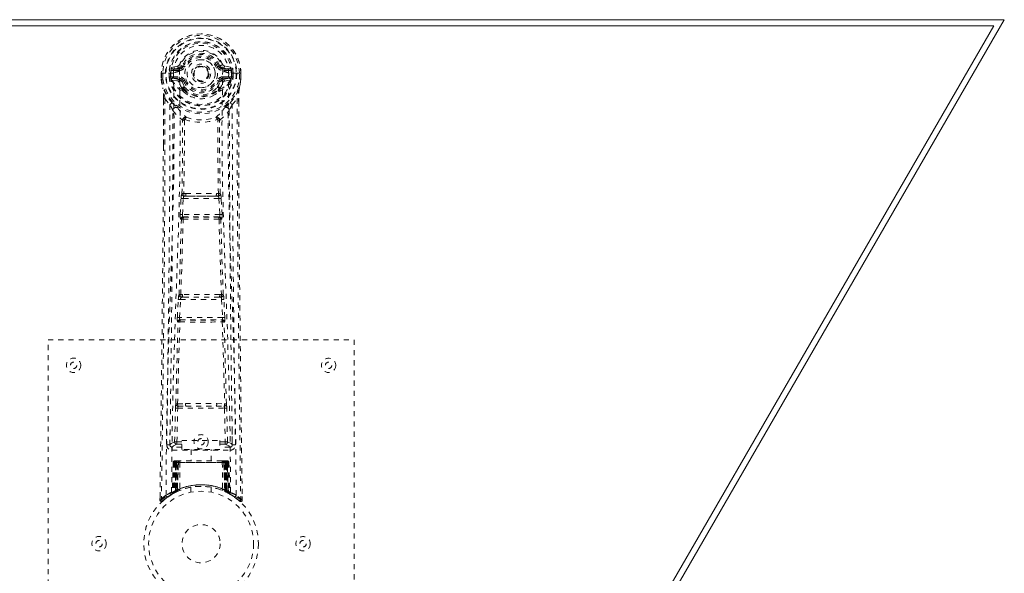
# Model space of a CAD drawing. Header units: inches. Extents: x 5.1 to 76.6, y 25.2 to 45.8.
# Tile 4 of 4: x 57.3 to 76.6, y 34.9 to 45.8. Entities that reach past the tile are written whole.
import ezdxf

# ---------------------------------------------------------------- set-up
doc = ezdxf.new("R2010")
doc.units = ezdxf.units.IN
doc.header["$MEASUREMENT"] = 0
doc.linetypes.add('SLD-Dashed', pattern=[0.075, 0.05, -0.025])
doc.linetypes.add('SLD-Solid', pattern=[0])

msp = doc.modelspace()

# ---------------------------------------------------------------- linework, layer by layer
at = {"color": 7, "linetype": 'SLD-Solid', "lineweight": 15}
for p, q in [((5.133, 45.799), (76.633, 45.799)), ((76.633, 45.799), (64.758, 25.231)), ((5.338, 45.681), (76.428, 45.681)), ((76.428, 45.681), (5.338, 45.681)), ((76.428, 45.681), (64.69, 25.349)), ((64.69, 25.349), (76.428, 45.681))]:
    msp.add_line(p, q, dxfattribs=at)
at = {"color": 7, "linetype": 'SLD-Dashed', "lineweight": 0}
for p, q in [((60.426, 44.889), (60.307, 44.866)), ((60.338, 44.83), (60.454, 44.85)), ((60.338, 44.83), (60.338, 44.8)), ((60.454, 44.83), (60.338, 44.83)), ((60.454, 44.8), (60.338, 44.8)), ((60.454, 44.85), (60.454, 44.83)), ((60.454, 44.8), (60.454, 44.83)), ((60.514, 44.894), (60.459, 44.917)), ((60.514, 44.894), (60.536, 44.884)), ((61.23, 44.884), (61.252, 44.894)), ((61.252, 44.894), (61.255, 44.886)), ((61.312, 44.85), (61.428, 44.83)), ((61.312, 44.85), (61.312, 44.83)), ((61.428, 44.83), (61.312, 44.83)), ((61.312, 44.8), (61.312, 44.83)), ((61.428, 44.8), (61.312, 44.8)), ((61.458, 44.866), (61.34, 44.889)), ((61.428, 44.8), (61.428, 44.83)), ((60.103, 44.749), (60.103, 44.632)), ((60.107, 44.749), (60.103, 44.749)), ((60.103, 44.632), (60.103, 44.628)), ((60.105, 44.749), (60.105, 44.632)), ((60.16, 44.748), (60.107, 44.749)), ((60.133, 44.746), (60.133, 44.632)), ((60.184, 44.748), (60.16, 44.748)), ((60.342, 44.748), (60.184, 44.748)), ((60.254, 44.675), (60.254, 44.746)), ((60.254, 44.675), (60.284, 44.676)), ((60.254, 44.675), (60.254, 44.675)), ((60.29, 44.746), (60.284, 44.746)), ((60.284, 44.746), (60.284, 44.676)), ((60.284, 44.676), (60.29, 44.657)), ((60.289, 44.667), (60.29, 44.746)), ((60.29, 44.657), (60.289, 44.667)), ((60.296, 44.63), (60.3, 44.626)), ((60.3, 44.626), (60.3, 44.625)), ((60.3, 44.626), (60.3, 44.625)), ((60.31, 44.615), (60.3, 44.625)), ((60.31, 44.615), (60.425, 44.594)), ((60.324, 44.678), (60.324, 44.648)), ((60.324, 44.678), (60.454, 44.678)), ((60.454, 44.623), (60.324, 44.648)), ((60.324, 44.648), (60.454, 44.648)), ((60.454, 44.678), (60.454, 44.648)), ((60.454, 44.623), (60.454, 44.648)), ((60.46, 44.783), (60.459, 44.785)), ((61.306, 44.785), (61.306, 44.783)), ((61.312, 44.678), (61.312, 44.648)), ((61.312, 44.678), (61.442, 44.678)), ((61.442, 44.648), (61.312, 44.623)), ((61.312, 44.623), (61.312, 44.648)), ((61.312, 44.648), (61.442, 44.648)), ((61.341, 44.594), (61.456, 44.615)), ((61.582, 44.748), (61.424, 44.748)), ((61.442, 44.648), (61.442, 44.678)), ((61.456, 44.615), (61.455, 44.614)), ((61.466, 44.626), (61.456, 44.615)), ((61.456, 44.614), (61.456, 44.615)), ((61.466, 44.626), (61.47, 44.63)), ((61.476, 44.746), (61.482, 44.746)), ((61.476, 44.667), (61.476, 44.746)), ((61.482, 44.676), (61.476, 44.657)), ((61.476, 44.657), (61.476, 44.667)), ((61.482, 44.676), (61.482, 44.746)), ((61.482, 44.676), (61.511, 44.675)), ((61.511, 44.746), (61.511, 44.675)), ((61.511, 44.746), (61.511, 44.746)), ((61.511, 44.675), (61.511, 44.675)), ((61.605, 44.748), (61.582, 44.748)), ((61.659, 44.749), (61.605, 44.748)), ((61.633, 44.632), (61.633, 44.746)), ((61.663, 44.749), (61.659, 44.749)), ((61.661, 44.632), (61.661, 44.749)), ((61.662, 44.628), (61.663, 44.632)), ((61.663, 44.749), (61.663, 44.632)), ((60.536, 44.593), (60.509, 44.582)), ((60.515, 44.433), (60.514, 44.451)), ((60.538, 44.457), (60.538, 44.438)), ((61.228, 44.438), (61.228, 44.457)), ((61.257, 44.582), (61.23, 44.593)), ((61.251, 44.433), (61.251, 44.451)), ((60.146, 44.248), (60.143, 43.323)), ((60.147, 43.323), (60.147, 44.247)), ((60.175, 44.246), (60.271, 44.13)), ((60.534, 44.387), (60.522, 44.404)), ((61.494, 44.13), (61.591, 44.246)), ((61.619, 44.193), (61.619, 44.247)), ((61.62, 44.248), (61.62, 44.194)), ((60.555, 43.828), (60.555, 43.828)), ((61.21, 43.828), (61.21, 43.828)), ((60.473, 41.975), (60.489, 42.292)), ((60.517, 41.973), (60.533, 42.29)), ((60.533, 42.29), (61.232, 42.29)), ((60.584, 42.388), (60.544, 42.388)), ((60.552, 42.335), (60.591, 42.335)), ((61.175, 42.335), (60.591, 42.335)), ((61.175, 42.335), (61.214, 42.335)), ((61.222, 42.388), (61.182, 42.388)), ((61.232, 42.29), (61.249, 41.973)), ((61.293, 41.975), (61.277, 42.292)), ((61.249, 41.973), (60.517, 41.973)), ((60.541, 41.923), (60.526, 41.928)), ((60.526, 41.928), (61.24, 41.928)), ((61.24, 41.928), (61.225, 41.923)), ((60.496, 41.881), (60.482, 41.885)), ((61.27, 41.881), (61.284, 41.885)), ((60.517, 40.404), (60.485, 40.403)), ((60.526, 40.353), (60.494, 40.352)), ((61.24, 40.353), (60.526, 40.353)), ((61.24, 40.353), (61.271, 40.352)), ((61.281, 40.403), (61.249, 40.404)), ((60.418, 39.957), (60.435, 40.31)), ((60.462, 39.955), (60.479, 40.308)), ((60.479, 40.308), (61.286, 40.308)), ((61.286, 40.308), (61.304, 39.955)), ((61.348, 39.957), (61.331, 40.31)), ((60.424, 39.867), (60.432, 39.864)), ((61.304, 39.955), (60.462, 39.955)), ((60.477, 39.907), (60.469, 39.91)), ((60.469, 39.91), (61.297, 39.91)), ((61.297, 39.91), (61.289, 39.907)), ((61.334, 39.864), (61.342, 39.867)), ((57.883, 39.515), (63.883, 39.515)), ((57.883, 31.515), (57.883, 39.515)), ((63.883, 39.515), (63.883, 31.515)), ((60.422, 38.258), (60.578, 38.264)), ((61.188, 38.264), (61.344, 38.258)), ((60.364, 37.512), (60.38, 38.173)), ((60.409, 37.511), (60.424, 38.172)), ((60.424, 38.172), (61.341, 38.172)), ((60.432, 38.213), (60.585, 38.215)), ((60.585, 38.215), (61.181, 38.215)), ((61.181, 38.215), (61.333, 38.213)), ((61.341, 38.172), (61.357, 37.511)), ((61.402, 37.512), (61.386, 38.173)), ((60.274, 37.745), (60.271, 37.458)), ((61.495, 37.458), (61.492, 37.745)), ((60.409, 37.466), (60.409, 37.511)), ((60.409, 37.511), (60.503, 37.511)), ((60.409, 37.466), (60.503, 37.466)), ((60.503, 37.542), (61.253, 37.542)), ((60.503, 37.362), (60.503, 37.542)), ((61.253, 37.542), (61.253, 37.362)), ((61.253, 37.511), (61.357, 37.511)), ((61.253, 37.466), (61.357, 37.466)), ((61.357, 37.466), (61.357, 37.511)), ((60.27, 37.455), (60.272, 37.447)), ((60.315, 37.409), (60.315, 37.349)), ((60.503, 37.409), (60.315, 37.409)), ((60.315, 37.349), (61.451, 37.349)), ((61.253, 37.362), (60.503, 37.362)), ((60.688, 37.362), (60.688, 37.14)), ((61.078, 37.14), (61.078, 37.362)), ((61.451, 37.409), (61.253, 37.409)), ((61.451, 37.349), (61.451, 37.409)), ((61.494, 37.447), (61.496, 37.455)), ((60.337, 37.111), (60.316, 36.505)), ((60.35, 37.111), (60.33, 36.514)), ((60.35, 37.111), (60.337, 37.111)), ((60.369, 37.111), (60.348, 36.524)), ((60.371, 37.114), (60.349, 36.521)), ((60.436, 37.111), (60.369, 37.111)), ((60.376, 37.111), (60.376, 36.554)), ((60.383, 37.111), (60.376, 37.111)), ((60.384, 37.14), (60.377, 37.14)), ((60.39, 37.14), (60.38, 37.14)), ((60.383, 37.111), (61.383, 37.111)), ((60.383, 36.558), (60.383, 37.111)), ((60.389, 36.56), (60.39, 37.111)), ((60.397, 37.14), (60.39, 37.14)), ((60.39, 37.111), (60.396, 37.111)), ((60.396, 37.111), (60.396, 36.564)), ((61.37, 37.111), (60.396, 37.111)), ((60.453, 37.14), (60.399, 37.14)), ((60.408, 37.111), (60.408, 36.569)), ((60.414, 37.111), (60.408, 37.111)), ((60.415, 37.14), (60.409, 37.14)), ((60.414, 37.111), (61.352, 37.111)), ((60.414, 36.572), (60.414, 37.111)), ((60.415, 37.14), (60.453, 37.14)), ((60.417, 36.56), (60.436, 37.111)), ((60.437, 37.111), (60.418, 36.56)), ((60.436, 37.111), (60.437, 37.111)), ((60.467, 37.111), (60.463, 36.589)), ((60.474, 37.14), (60.466, 37.14)), ((61.299, 37.111), (60.467, 37.111)), ((61.292, 37.14), (60.474, 37.14)), ((61.299, 37.14), (61.292, 37.14)), ((61.299, 37.111), (61.303, 36.589)), ((61.367, 37.14), (61.313, 37.14)), ((61.313, 37.14), (61.351, 37.14)), ((61.348, 36.56), (61.329, 37.111)), ((61.329, 37.111), (61.33, 37.111)), ((61.33, 37.111), (61.349, 36.56)), ((61.397, 37.111), (61.33, 37.111)), ((61.357, 37.14), (61.351, 37.14)), ((61.358, 37.111), (61.352, 37.111)), ((61.352, 37.111), (61.352, 36.572)), ((61.358, 36.569), (61.358, 37.111)), ((61.376, 37.14), (61.369, 37.14)), ((61.37, 36.564), (61.37, 37.111)), ((61.37, 37.111), (61.376, 37.111)), ((61.386, 37.14), (61.376, 37.14)), ((61.376, 37.111), (61.377, 36.56)), ((61.389, 37.14), (61.382, 37.14)), ((61.39, 37.111), (61.383, 37.111)), ((61.383, 37.111), (61.383, 36.558)), ((61.39, 36.554), (61.39, 37.111)), ((61.417, 36.521), (61.395, 37.114)), ((61.397, 37.111), (61.418, 36.524)), ((61.415, 37.111), (61.436, 36.514)), ((61.429, 37.111), (61.415, 37.111)), ((61.429, 37.111), (61.45, 36.505)), ((60.316, 36.505), (60.33, 36.514)), ((60.333, 36.499), (60.4, 36.534)), ((60.348, 36.524), (60.417, 36.56)), ((60.376, 36.554), (60.383, 36.558)), ((60.388, 36.528), (60.376, 36.554)), ((60.388, 36.528), (60.38, 36.524)), ((60.396, 36.532), (60.383, 36.558)), ((60.396, 36.532), (60.388, 36.528)), ((60.396, 36.564), (60.389, 36.56)), ((60.402, 36.534), (60.389, 36.56)), ((60.393, 36.53), (60.402, 36.534)), ((60.408, 36.538), (60.396, 36.564)), ((60.4, 36.534), (60.401, 36.534)), ((60.401, 36.534), (60.408, 36.537)), ((60.408, 36.569), (60.414, 36.572)), ((60.42, 36.543), (60.408, 36.569)), ((60.426, 36.545), (60.414, 36.572)), ((60.418, 36.56), (60.417, 36.56)), ((60.426, 36.545), (60.42, 36.543)), ((60.683, 36.622), (60.683, 36.526)), ((61.083, 36.526), (61.083, 36.622)), ((61.352, 36.572), (61.34, 36.545)), ((61.346, 36.543), (61.34, 36.545)), ((61.358, 36.569), (61.346, 36.543)), ((61.349, 36.56), (61.348, 36.56)), ((61.349, 36.56), (61.418, 36.524)), ((61.352, 36.572), (61.358, 36.569)), ((61.37, 36.564), (61.358, 36.538)), ((61.377, 36.56), (61.364, 36.534)), ((61.365, 36.534), (61.366, 36.534)), ((61.366, 36.534), (61.381, 36.526)), ((61.377, 36.56), (61.37, 36.564)), ((61.383, 36.558), (61.37, 36.532)), ((61.377, 36.528), (61.37, 36.532)), ((61.39, 36.554), (61.377, 36.528)), ((61.404, 36.515), (61.377, 36.528)), ((61.383, 36.558), (61.39, 36.554)), ((61.386, 36.523), (61.433, 36.499)), ((61.436, 36.514), (61.45, 36.505)), ((61.445, 36.493), (61.459, 36.485)), ((60.077, 36.44), (60.076, 36.373)), ((60.077, 36.44), (60.076, 36.374)), ((60.076, 36.373), (60.106, 36.373)), ((60.079, 36.437), (60.078, 36.373)), ((60.126, 36.352), (60.167, 36.386)), ((60.301, 36.481), (60.315, 36.489)), ((61.451, 36.489), (61.464, 36.481)), ((61.598, 36.386), (61.64, 36.352)), ((61.66, 36.373), (61.639, 36.351)), ((61.689, 36.374), (61.689, 36.441))]:
    msp.add_line(p, q, dxfattribs=at)
at = {"color": 7, "linetype": 'SLD-Dashed', "lineweight": 0, "flags": 128}
for points in [[(60.459, 44.785), (60.465, 44.862), (60.489, 44.936), (60.528, 45.005), (60.581, 45.065), (60.646, 45.114), (60.72, 45.15), (60.8, 45.172), (60.883, 45.179), (60.966, 45.172), (61.046, 45.15), (61.12, 45.114), (61.185, 45.065), (61.238, 45.005), (61.277, 44.936), (61.3, 44.862), (61.306, 44.785)], [(60.338, 44.8), (60.315, 44.804), (60.295, 44.817)], [(60.454, 44.85), (60.491, 44.864), (60.505, 44.878)], [(60.505, 44.878), (60.51, 44.885), (60.514, 44.894)], [(60.564, 44.873), (60.559, 44.875), (60.554, 44.877), (60.549, 44.879), (60.545, 44.881), (60.541, 44.882), (60.539, 44.883), (60.537, 44.884), (60.536, 44.884)], [(61.202, 44.873), (61.207, 44.875), (61.212, 44.877), (61.217, 44.879), (61.221, 44.881), (61.225, 44.882), (61.227, 44.883), (61.229, 44.884), (61.23, 44.884)], [(61.471, 44.817), (61.451, 44.804), (61.428, 44.8)], [(60.103, 44.749), (60.103, 44.748), (60.104, 44.748), (60.105, 44.748)], [(60.103, 44.632), (60.116, 44.535), (60.132, 44.459)], [(60.103, 44.628), (60.104, 44.628), (60.106, 44.628), (60.109, 44.629), (60.113, 44.629), (60.117, 44.63), (60.122, 44.631), (60.127, 44.631), (60.133, 44.632)], [(60.105, 44.632), (60.104, 44.632), (60.103, 44.632), (60.103, 44.632)], [(60.103, 44.628), (60.115, 44.538), (60.134, 44.448)], [(60.133, 44.632), (60.127, 44.632), (60.12, 44.632), (60.115, 44.632), (60.11, 44.632), (60.107, 44.632), (60.105, 44.632)], [(60.195, 36.467), (60.203, 37.514), (60.222, 38.559), (60.251, 39.601), (60.286, 40.639), (60.321, 41.673), (60.346, 42.703), (60.354, 43.728), (60.342, 44.748)], [(60.284, 44.676), (60.284, 44.676), (60.284, 44.676)], [(60.289, 44.667), (60.306, 44.675), (60.324, 44.678)], [(60.304, 36.523), (60.313, 37.567), (60.334, 38.61), (60.366, 39.65), (60.404, 40.685), (60.44, 41.717), (60.466, 42.743), (60.474, 43.765), (60.46, 44.783)], [(60.564, 44.605), (60.559, 44.603), (60.554, 44.6), (60.549, 44.599), (60.545, 44.597), (60.541, 44.595), (60.539, 44.594), (60.537, 44.594), (60.536, 44.593)], [(61.202, 44.605), (61.207, 44.603), (61.212, 44.6), (61.217, 44.599), (61.221, 44.597), (61.225, 44.595), (61.227, 44.594), (61.229, 44.594), (61.23, 44.593)], [(61.462, 36.523), (61.453, 37.568), (61.432, 38.611), (61.4, 39.65), (61.362, 40.686), (61.326, 41.717), (61.3, 42.744), (61.292, 43.766), (61.306, 44.783)], [(61.571, 36.467), (61.563, 37.514), (61.544, 38.559), (61.515, 39.601), (61.479, 40.639), (61.445, 41.673), (61.42, 42.703), (61.411, 43.728), (61.424, 44.748)], [(61.442, 44.678), (61.46, 44.675), (61.476, 44.667)], [(61.482, 44.746), (61.485, 44.746), (61.492, 44.746), (61.501, 44.746), (61.511, 44.746)], [(61.482, 44.676), (61.482, 44.676), (61.482, 44.676)], [(61.632, 44.448), (61.649, 44.527), (61.662, 44.628)], [(61.662, 44.628), (61.662, 44.628), (61.66, 44.628), (61.657, 44.629), (61.653, 44.629), (61.649, 44.63), (61.644, 44.631), (61.638, 44.631), (61.633, 44.632)], [(61.661, 44.632), (61.659, 44.632), (61.656, 44.632), (61.651, 44.632), (61.645, 44.632), (61.639, 44.632), (61.633, 44.632)], [(61.663, 44.632), (61.65, 44.535), (61.634, 44.459)], [(61.661, 44.748), (61.662, 44.748), (61.663, 44.748), (61.663, 44.749)], [(61.663, 44.632), (61.663, 44.632), (61.662, 44.632), (61.661, 44.632)], [(60.132, 44.459), (60.132, 44.453), (60.134, 44.448)], [(60.314, 44.17), (60.213, 44.294), (60.134, 44.448)], [(60.452, 44.571), (60.439, 44.588), (60.425, 44.594)], [(60.514, 44.451), (60.482, 44.503), (60.452, 44.571)], [(60.509, 44.582), (60.537, 44.518), (60.566, 44.469)], [(61.199, 44.469), (61.229, 44.518), (61.257, 44.582)], [(61.251, 44.451), (61.284, 44.503), (61.314, 44.571)], [(61.314, 44.571), (61.327, 44.588), (61.341, 44.594)], [(61.452, 44.17), (61.553, 44.294), (61.632, 44.448)], [(61.632, 44.448), (61.634, 44.453), (61.634, 44.459)], [(60.175, 44.246), (60.174, 42.78), (60.165, 41.308), (60.15, 39.861), (60.148, 39.64), (60.145, 39.41), (60.143, 39.207), (60.14, 39.008), (60.137, 38.793), (60.135, 38.643), (60.133, 38.486), (60.131, 38.329), (60.13, 38.212), (60.128, 38.072), (60.126, 37.91), (60.122, 37.578), (60.119, 37.373), (60.116, 37.119), (60.113, 36.857), (60.109, 36.609), (60.106, 36.373)], [(60.146, 44.248), (60.145, 44.247), (60.146, 44.247), (60.147, 44.247)], [(60.534, 44.387), (60.608, 44.329), (60.665, 44.299)], [(61.1, 44.299), (61.158, 44.329), (61.232, 44.387)], [(61.591, 44.246), (61.592, 42.782), (61.601, 41.308), (61.616, 39.861), (61.618, 39.614), (61.622, 39.356), (61.624, 39.14), (61.627, 38.911), (61.63, 38.661), (61.634, 38.39), (61.636, 38.172), (61.64, 37.909), (61.644, 37.586), (61.647, 37.375), (61.65, 37.117), (61.653, 36.855), (61.657, 36.607), (61.66, 36.373)], [(61.618, 44.247), (61.62, 44.247), (61.621, 44.247), (61.62, 44.248)], [(60.271, 44.13), (60.271, 43.61), (60.269, 43.077), (60.267, 42.532), (60.263, 42.017), (60.259, 41.487), (60.254, 40.935), (60.248, 40.446), (60.245, 40.189), (60.242, 39.916), (60.239, 39.627), (60.235, 39.323), (60.231, 39.048), (60.228, 38.807), (60.226, 38.616), (60.223, 38.401), (60.22, 38.16), (60.217, 37.935), (60.214, 37.742), (60.212, 37.582), (60.21, 37.455)], [(60.409, 44.081), (60.418, 44.073), (60.424, 44.066)], [(61.342, 44.066), (61.348, 44.072), (61.357, 44.081)], [(61.556, 37.455), (61.554, 37.591), (61.552, 37.763), (61.549, 37.972), (61.546, 38.217), (61.542, 38.466), (61.539, 38.685), (61.537, 38.839), (61.536, 38.977), (61.534, 39.098), (61.532, 39.254), (61.53, 39.417), (61.528, 39.573), (61.518, 40.386), (61.509, 41.204), (61.501, 42.177), (61.496, 43.167), (61.494, 44.13)], [(61.62, 44.194), (61.628, 41.624), (61.656, 38.999), (61.69, 36.373)], [(60.331, 44.017), (60.417, 43.917), (60.517, 43.829)], [(60.565, 43.839), (60.56, 43.848), (60.553, 43.854), (60.546, 43.858), (60.538, 43.857), (60.53, 43.854), (60.524, 43.848), (60.519, 43.839), (60.517, 43.829)], [(60.555, 43.828), (60.554, 43.109), (60.544, 42.388)], [(61.248, 43.829), (61.246, 43.839), (61.242, 43.848), (61.236, 43.854), (61.228, 43.857), (61.22, 43.858), (61.212, 43.854), (61.206, 43.848), (61.2, 43.839)], [(61.222, 42.388), (61.212, 43.109), (61.21, 43.828)], [(61.248, 43.829), (61.349, 43.917), (61.435, 44.017)], [(60.508, 42.382), (60.518, 43.102), (60.52, 43.82)], [(61.258, 42.382), (61.247, 43.102), (61.246, 43.82)], [(60.143, 43.323), (60.137, 41.624), (60.11, 38.999), (60.077, 36.44)], [(60.489, 42.292), (60.494, 42.292), (60.505, 42.291), (60.519, 42.291), (60.533, 42.29)], [(60.552, 42.335), (60.551, 42.334), (60.549, 42.333), (60.546, 42.33), (60.541, 42.32), (60.536, 42.306), (60.533, 42.29)], [(60.584, 42.388), (60.883, 42.39), (61.182, 42.388)], [(60.591, 42.335), (60.883, 42.336), (61.175, 42.335)], [(61.232, 42.29), (61.247, 42.291), (61.261, 42.291), (61.272, 42.292), (61.277, 42.292)], [(60.473, 41.975), (60.478, 41.975), (60.488, 41.974), (60.502, 41.973), (60.517, 41.973)], [(60.526, 41.928), (60.521, 41.932), (60.518, 41.941), (60.517, 41.948), (60.516, 41.956), (60.516, 41.964), (60.517, 41.973)], [(61.249, 41.973), (61.249, 41.964), (61.249, 41.956), (61.249, 41.948), (61.248, 41.941), (61.244, 41.932), (61.24, 41.928)], [(61.249, 41.973), (61.264, 41.973), (61.278, 41.974), (61.288, 41.975), (61.293, 41.975)], [(60.45, 40.399), (60.474, 41.141), (60.496, 41.881)], [(60.485, 40.403), (60.51, 41.146), (60.532, 41.886)], [(61.234, 41.886), (61.256, 41.146), (61.281, 40.403)], [(61.316, 40.399), (61.291, 41.141), (61.27, 41.881)], [(60.435, 40.31), (60.437, 40.342), (60.438, 40.344)], [(60.435, 40.31), (60.439, 40.31), (60.45, 40.309), (60.464, 40.308), (60.479, 40.308)], [(61.286, 40.308), (61.302, 40.308), (61.316, 40.309), (61.326, 40.31), (61.331, 40.31)], [(61.331, 40.31), (61.329, 40.342), (61.328, 40.344)], [(60.388, 38.255), (60.408, 39.061), (60.432, 39.864)], [(60.418, 39.957), (60.422, 39.957), (60.433, 39.956), (60.447, 39.956), (60.462, 39.955)], [(60.422, 38.258), (60.442, 39.064), (60.467, 39.868)], [(61.299, 39.868), (61.324, 39.064), (61.344, 38.258)], [(61.304, 39.955), (61.319, 39.956), (61.333, 39.956), (61.343, 39.957), (61.348, 39.957)], [(61.378, 38.255), (61.358, 39.061), (61.334, 39.864)], [(60.578, 38.264), (60.883, 38.264), (61.188, 38.264)], [(60.38, 38.173), (60.384, 38.173), (60.395, 38.173), (60.409, 38.173), (60.424, 38.172)], [(60.585, 38.215), (60.883, 38.215), (61.181, 38.215)], [(61.341, 38.172), (61.357, 38.173), (61.371, 38.173), (61.382, 38.173), (61.386, 38.173)], [(60.364, 37.512), (60.295, 37.484), (60.27, 37.455)], [(60.315, 37.409), (60.34, 37.438), (60.409, 37.466)], [(60.364, 37.512), (60.369, 37.512), (60.379, 37.512), (60.393, 37.512), (60.409, 37.511)], [(61.357, 37.511), (61.373, 37.512), (61.387, 37.512), (61.397, 37.512), (61.402, 37.512)], [(61.357, 37.466), (61.426, 37.438), (61.451, 37.409)], [(61.496, 37.455), (61.471, 37.484), (61.402, 37.512)], [(60.337, 37.111), (60.34, 37.111), (60.348, 37.111), (60.361, 37.111), (60.376, 37.111)], [(60.39, 37.111), (60.375, 37.111), (60.363, 37.111), (60.354, 37.111), (60.35, 37.111)], [(60.369, 37.111), (60.369, 37.111), (60.371, 37.111), (60.374, 37.111), (60.379, 37.111), (60.385, 37.111), (60.392, 37.111), (60.4, 37.111), (60.408, 37.111)], [(60.467, 37.111), (60.456, 37.111), (60.446, 37.111), (60.44, 37.111), (60.437, 37.111)], [(61.329, 37.111), (61.326, 37.111), (61.319, 37.111), (61.31, 37.111), (61.299, 37.111)], [(61.358, 37.111), (61.366, 37.111), (61.374, 37.111), (61.381, 37.111), (61.387, 37.111), (61.392, 37.111), (61.395, 37.111), (61.397, 37.111), (61.397, 37.111)], [(61.368, 37.14), (61.367, 37.14), (61.366, 37.14)], [(61.415, 37.111), (61.412, 37.111), (61.403, 37.111), (61.391, 37.111), (61.376, 37.111)], [(61.39, 37.111), (61.405, 37.111), (61.418, 37.111), (61.426, 37.111), (61.429, 37.111)], [(61.397, 37.111), (61.396, 37.117), (61.395, 37.12)], [(61.419, 36.516), (61.418, 36.522), (61.418, 36.524)], [(61.456, 36.488), (61.45, 36.499), (61.445, 36.513)], [(60.079, 36.374), (60.081, 36.366), (60.085, 36.358), (60.09, 36.352), (60.096, 36.347), (60.103, 36.344), (60.111, 36.344), (60.118, 36.345), (60.124, 36.349)], [(60.126, 36.351), (60.159, 36.379), (60.167, 36.386)], [(61.641, 36.353), (61.648, 36.35), (61.656, 36.347), (61.665, 36.347), (61.672, 36.348), (61.679, 36.352), (61.685, 36.357), (61.688, 36.364), (61.689, 36.371)], [(61.69, 36.373), (61.689, 36.374), (61.687, 36.374), (61.681, 36.373), (61.671, 36.373), (61.665, 36.373), (61.66, 36.373)]]:
    msp.add_lwpolyline(points, dxfattribs=at)
at = {"color": 7, "linetype": 'SLD-Dashed', "lineweight": 0}
for centre, radius in [((60.883, 44.739), 0.7), ((60.883, 44.739), 0.69), ((60.883, 44.739), 0.623), ((60.883, 44.739), 0.32), ((60.883, 44.739), 0.275), ((60.883, 44.739), 0.188), ((60.883, 44.739), 0.156), ((60.883, 44.739), 0.142), ((60.883, 44.739), 0.14), ((60.883, 44.739), 0.138), ((58.383, 39.015), 0.141), ((58.383, 39.015), 0.0625), ((63.383, 39.015), 0.14), ((63.383, 39.015), 0.0625), ((60.883, 37.515), 0.14), ((60.883, 37.515), 0.0625), ((60.883, 35.515), 1.125), ((60.883, 35.515), 1.03), ((60.883, 35.515), 0.375), ((58.883, 35.515), 0.141), ((58.883, 35.515), 0.0625), ((62.883, 35.515), 0.14), ((62.883, 35.515), 0.0625)]:
    msp.add_circle(centre, radius, dxfattribs=at)
for centre, radius, start, end in [((60.883, 44.739), 0.78, 0, 179.3038), ((60.883, 44.739), 0.78, 0.7166, 179.2834), ((60.883, 44.739), 0.75, 0.5685, 179.4315), ((60.883, 44.739), 0.629, 0.6527, 179.3473), ((60.883, 44.739), 0.599, 0.6527, 179.3473), ((60.883, 44.754), 0.541, 359.3503, 180.6497), ((60.883, 44.739), 0.459, 22.774, 157.226), ((60.883, 44.739), 0.4, 22.774, 157.226), ((60.883, 44.739), 0.376, 22.774, 157.226), ((60.883, 44.739), 0.346, 22.7737, 157.2263), ((60.883, 44.739), 0.275, 90.0001, 269.9999), ((60.883, 44.739), 0.275, 270.0001, 89.9999), ((60.883, 44.739), 0.593, 172.3909, 179.3289), ((60.499, 44.79), 0.206, 158.3434, 172.3402), ((60.337, 44.86), 0.0299, 167.894, 271.9501), ((60.455, 44.88), 0.0301, 162.3535, 268.575), ((60.417, 44.934), 0.0453, 281.2412, 337.5818), ((60.454, 44.919), 0.089, 270, 337.226), ((60.454, 44.919), 0.119, 270.0006, 337.225), ((61.312, 44.919), 0.119, 202.7743, 269.999), ((61.312, 44.919), 0.089, 202.774, 270), ((61.851, 43.542), 1.478, 111.6244, 113.9242), ((61.318, 44.922), 0.0715, 209.6381, 265.2009), ((61.349, 44.934), 0.0454, 202.4824, 258.6946), ((61.311, 44.88), 0.0301, 271.4206, 17.6509), ((61.429, 44.86), 0.0299, 268.0458, 12.1101), ((61.267, 44.79), 0.206, 7.6534, 21.663), ((60.883, 44.739), 0.593, 0.6711, 7.6091), ((60.133, 44.632), 0.03, 180.0028, 185.051), ((60.883, 44.739), 0.787, 188.0937, 351.9063), ((60.151, 45.272), 0.526, 264.9455, 268.0348), ((60.883, 44.739), 0.758, 188.0937, 351.9063), ((60.282, 45.823), 1.077, 268.5586, 270.1347), ((60.883, 44.739), 0.632, 185.8274, 354.1726), ((60.883, 44.739), 0.602, 186.0327, 353.9673), ((60.376, 44.664), 0.0865, 184.5778, 202.6759), ((60.324, 44.617), 0.0306, 89.0766, 154.569), ((60.753, 44.835), 0.499, 204.8901, 243.9921), ((60.691, 44.836), 0.441, 210.2268, 246.4272), ((60.461, 44.561), 0.221, 90.3113, 122.5182), ((60.455, 44.593), 0.0299, 91.0979, 178.7783), ((60.454, 44.559), 0.119, 22.7739, 89.9997), ((60.454, 44.559), 0.089, 22.774, 90), ((60.449, 44.558), 0.0649, 21.316, 85.0799), ((60.883, 44.739), 0.346, 202.7741, 337.2259), ((61.312, 44.559), 0.119, 90.0008, 157.2268), ((61.312, 44.559), 0.089, 90, 157.226), ((61.019, 44.83), 0.492, 295.7076, 335.4806), ((61.075, 44.837), 0.441, 293.5938, 329.7434), ((61.317, 44.558), 0.0649, 94.9221, 158.682), ((61.301, 44.55), 0.233, 58.0368, 88.5947), ((61.311, 44.593), 0.0299, 1.1772, 88.9512), ((61.442, 44.617), 0.0306, 25.4235, 90.9309), ((61.361, 44.671), 0.116, 339.6311, 353.1056), ((61.618, 45.236), 0.49, 271.7177, 275.0372), ((58.959, 44.277), 1.187, 358.5706, 8.7912), ((56.661, 43.63), 3.568, 9.9427, 13.2523), ((60.483, 44.566), 0.031, 31.5723, 169.9013), ((60.545, 44.448), 0.0305, 44.5507, 174.2827), ((60.537, 44.411), 0.0459, 88.3076, 118.8642), ((60.537, 44.392), 0.0459, 88.2903, 118.8143), ((60.559, 44.429), 0.0448, 175.0785, 213.9448), ((60.573, 44.383), 0.0396, 127.1232, 174.8303), ((60.883, 44.739), 0.376, 202.774, 337.226), ((60.565, 44.434), 0.0348, 87.2785, 140.5909), ((60.883, 44.751), 0.453, 220.451, 319.549), ((60.571, 44.439), 0.033, 181.8837, 228.3758), ((60.883, 44.778), 0.494, 227.4884, 312.5116), ((60.883, 44.732), 0.411, 219.7064, 320.2939), ((61.221, 44.448), 0.0305, 5.7201, 135.4488), ((61.201, 44.434), 0.0347, 39.3944, 92.7402), ((61.195, 44.439), 0.033, 311.6242, 358.1163), ((61.193, 44.383), 0.0396, 5.1855, 52.8683), ((61.229, 44.411), 0.0459, 61.1358, 91.6924), ((61.229, 44.392), 0.046, 61.1938, 91.7043), ((61.188, 44.432), 0.0627, 314.1041, 0.859), ((61.283, 44.566), 0.031, 10.18, 148.3487), ((65.1, 43.631), 3.563, 166.7451, 170.0586), ((62.807, 44.277), 1.187, 171.2124, 181.427), ((60.17, 44.481), 0.236, 264.3838, 271.2875), ((60.883, 44.719), 0.473, 242.6138, 297.3862), ((61.596, 44.487), 0.241, 268.7506, 275.3781), ((60.605, 43.812), 0.461, 129.1773, 136.3306), ((55.578, 41.599), 5.333, 26.9654, 28.3367), ((61.865, 45.749), 2.214, 225.5085, 228.8661), ((60.391, 44.015), 0.0608, 58.0023, 177.4274), ((61.155, 44.578), 0.893, 214.988, 231.1487), ((60.611, 44.578), 0.893, 308.8527, 325.0102), ((61.374, 44.015), 0.0608, 2.5713, 122.0025), ((59.901, 45.749), 2.214, 311.1335, 314.4905), ((66.212, 41.587), 5.36, 151.6677, 153.0321), ((61.161, 43.812), 0.461, 43.6658, 50.8212), ((-439.238, 45.336), 499.571, 359.09608, 359.84877), ((60.578, 43.824), 0.0608, 73.7769, 175.954), ((60.506, 43.821), 0.0133, 356.8072, 33.9213), ((60.552, 43.757), 0.0709, 87.284, 117.2789), ((60.568, 43.827), 0.0128, 102.3481, 173.3567), ((60.637, 43.822), 0.0738, 124.9829, 166.7553), ((60.883, 44.752), 0.966, 250.8186, 289.1821), ((60.883, 44.677), 0.844, 250.0602, 289.9395), ((61.188, 43.824), 0.0608, 4.0462, 106.2234), ((61.129, 43.822), 0.0738, 13.2389, 55.0229), ((61.198, 43.827), 0.0128, 6.6372, 77.6714), ((61.214, 43.757), 0.0708, 62.7142, 92.7194), ((61.26, 43.821), 0.0133, 146.0837, 183.3008), ((560.948, 45.335), 499.514, 180.15117, 180.90394), ((60.67, 42.301), 0.181, 153.537, 182.7757), ((60.538, 42.315), 0.0735, 85.5103, 114.1513), ((60.554, 42.38), 0.0457, 178.2703, 268.1458), ((60.647, 42.377), 0.104, 173.8605, 204.0322), ((60.683, 42.375), 0.101, 172.2376, 203.4683), ((61.082, 42.375), 0.101, 336.5317, 7.7624), ((61.119, 42.377), 0.104, 335.9642, 6.1431), ((61.212, 42.38), 0.0457, 271.8549, 1.726), ((61.175, 42.292), 0.0575, 357.8256, 47.5855), ((61.228, 42.315), 0.073, 65.7468, 94.5967), ((61.096, 42.301), 0.181, 357.22, 26.4642), ((60.633, 41.946), 0.163, 169.7777, 201.872), ((60.527, 41.883), 0.0451, 90.8614, 176.7734), ((60.541, 41.878), 0.0451, 90.8974, 176.6063), ((60.589, 41.892), 0.0574, 147.5082, 185.9235), ((60.883, 74.518), 32.597, 269.3981, 270.6019), ((61.225, 41.878), 0.0451, 3.3918, 89.1045), ((61.176, 41.892), 0.0578, 354.2229, 32.3454), ((61.239, 41.883), 0.0451, 3.2266, 89.1386), ((61.133, 41.946), 0.163, 338.1263, 10.2183), ((60.525, 41.812), 0.0749, 85.0948, 112.9472), ((60.883, 79.259), 37.374, 269.4617, 270.5382), ((61.24, 41.812), 0.075, 67.0731, 94.8919), ((60.574, 40.342), 0.136, 155.3328, 179.2472), ((60.477, 40.319), 0.0843, 84.871, 108.7987), ((60.495, 40.398), 0.0448, 177.9403, 222.8996), ((60.494, 40.395), 0.0424, 220.4585, 270.4049), ((60.571, 40.393), 0.087, 173.4666, 208.333), ((60.598, 40.392), 0.0814, 171.2501, 208.6863), ((60.883, 7.618), 32.788, 89.3606, 90.6394), ((60.883, 6.989), 33.365, 89.3872, 90.6128), ((61.168, 40.392), 0.0814, 331.3099, 8.754), ((61.195, 40.393), 0.0868, 331.6285, 6.5674), ((61.27, 40.398), 0.0456, 271.2555, 1.8215), ((61.289, 40.32), 0.0837, 71.1218, 95.2097), ((61.193, 40.342), 0.136, 0.7186, 24.7115), ((60.547, 40.31), 0.068, 141.0999, 181.6384), ((61.219, 40.31), 0.068, 358.3603, 38.9113), ((60.624, 39.926), 0.209, 171.5864, 196.4906), ((60.469, 39.865), 0.0451, 90.5946, 177.0812), ((60.477, 39.861), 0.0451, 90.6223, 177.0085), ((60.459, 39.777), 0.0908, 85.1442, 107.0286), ((60.517, 39.94), 0.0563, 164.2599, 211.7614), ((60.521, 39.874), 0.0546, 143.5187, 186.9859), ((60.883, 76.511), 36.646, 269.3489, 270.6511), ((60.883, 72.725), 32.821, 269.291, 270.709), ((61.289, 39.861), 0.0451, 2.9874, 89.3788), ((61.245, 39.874), 0.055, 353.1564, 36.3326), ((61.249, 39.94), 0.0563, 328.2386, 15.7342), ((61.297, 39.865), 0.0451, 2.9205, 89.4067), ((61.307, 39.777), 0.091, 73.0018, 94.8392), ((61.141, 39.926), 0.209, 343.5118, 8.4083), ((60.781, 38.173), 0.402, 168.1518, 179.9204), ((60.414, 38.119), 0.139, 86.8596, 100.6167), ((60.434, 38.259), 0.0456, 184.1731, 268.2455), ((60.532, 38.261), 0.111, 181.783, 205.6571), ((60.666, 38.252), 0.0888, 172.3607, 204.4), ((61.1, 38.252), 0.0888, 335.6057, 7.6391), ((61.235, 38.261), 0.11, 334.2179, 358.3363), ((61.332, 38.259), 0.0456, 271.7538, 355.8277), ((61.352, 38.117), 0.141, 79.4659, 93.0573), ((60.985, 38.173), 0.401, 0.0763, 11.8383), ((60.53, 38.173), 0.105, 157.535, 180.3644), ((61.236, 38.173), 0.105, 359.6348, 22.4721), ((60.409, 37.511), 0.0451, 179.0354, 269.57), ((61.357, 37.511), 0.0451, 270.4295, 0.8997), ((60.246, 39.052), 1.597, 268.7152, 270.868), ((60.315, 37.454), 0.105, 179.2621, 269.995), ((60.314, 37.452), 0.0423, 186.5713, 271.9589), ((61.451, 37.454), 0.105, 270.005, 0.7379), ((61.452, 37.452), 0.0423, 268.0364, 353.4334), ((61.52, 39.052), 1.597, 269.1325, 271.2849), ((60.367, 37.11), 0.03, 90.0078, 177.9989), ((60.398, 37.067), 0.0742, 106.7344, 144.057), ((60.38, 37.11), 0.03, 90.0292, 178.0359), ((60.395, 36.975), 0.163, 91.7046, 100.6252), ((60.399, 37.11), 0.03, 90.0648, 178.0675), ((60.404, 37.105), 0.0356, 82.0698, 170.2915), ((60.796, 37.118), 0.413, 176.9653, 180.9824), ((60.975, 37.117), 0.585, 177.9613, 180.6048), ((60.824, 37.118), 0.428, 177.0733, 180.9487), ((60.854, 37.118), 0.446, 177.1813, 180.9056), ((60.857, 37.118), 0.443, 177.1739, 180.9224), ((60.466, 37.11), 0.0299, 90.1877, 178.2014), ((60.467, 37.11), 0.0299, 90.1851, 178.204), ((60.503, 37.117), 0.0369, 141.856, 189.6659), ((61.264, 37.117), 0.0354, 349.2743, 39.195), ((61.299, 37.11), 0.0299, 1.796, 89.8104), ((61.3, 37.11), 0.0299, 1.796, 89.8149), ((60.906, 37.118), 0.445, 359.084, 2.8105), ((60.912, 37.118), 0.446, 359.0944, 2.8187), ((61.367, 37.11), 0.03, 1.9325, 89.9352), ((60.943, 37.118), 0.427, 359.0439, 2.9342), ((60.775, 37.117), 0.601, 359.4244, 1.9995), ((61.371, 36.972), 0.166, 79.6002, 88.3407), ((60.966, 37.118), 0.416, 359.0285, 3.0145), ((61.385, 37.11), 0.03, 1.9731, 89.9663), ((61.368, 37.067), 0.0742, 35.9444, 73.2643), ((61.399, 37.11), 0.03, 1.9939, 89.9949), ((60.883, 35.514), 1.158, 47.8705, 132.129), ((60.871, 35.276), 1.37, 114.4305, 119.5491), ((60.883, 35.515), 1.128, 119.5111, 124.6483), ((60.286, 36.506), 0.03, 301.043, 358.0226), ((60.883, 35.483), 1.19, 60.8885, 119.1115), ((60.345, 36.535), 0.0429, 196.9692, 245.8358), ((60.3, 36.515), 0.0299, 300.2752, 358.0974), ((60.867, 35.543), 1.095, 118.6301, 120.2675), ((60.864, 35.891), 0.824, 126.3718, 131.7317), ((60.883, 35.515), 1.128, 60.489, 119.511), ((60.86, 35.9), 0.811, 125.4983, 130.8612), ((60.333, 36.656), 0.138, 269.4175, 293.4589), ((60.882, 35.517), 1.125, 114.259, 119.2008), ((60.318, 36.525), 0.0299, 299.2291, 358.1955), ((60.32, 36.523), 0.0273, 297.6586, 2.3), ((60.861, 35.905), 0.804, 124.3123, 129.6199), ((60.883, 35.516), 1.155, 64.3785, 115.6215), ((60.883, 35.516), 1.155, 65.0795, 114.9205), ((60.387, 36.56), 0.0297, 295.4761, 358.521), ((60.388, 36.561), 0.0297, 295.4247, 358.5288), ((60.883, 35.516), 1.155, 66.0602, 113.9398), ((60.839, 35.963), 0.731, 121.0059, 125.2097), ((60.883, 35.552), 1.12, 67.9468, 112.0532), ((60.433, 36.571), 0.0346, 344.8668, 31.0072), ((61.333, 36.571), 0.0345, 148.9828, 195.1531), ((60.928, 35.964), 0.729, 54.7847, 58.9991), ((60.88, 35.509), 1.134, 60.8184, 65.723), ((61.378, 36.561), 0.0297, 181.478, 244.5684), ((61.379, 36.56), 0.0297, 181.4805, 244.5225), ((60.905, 35.905), 0.804, 50.3787, 55.6869), ((60.881, 35.512), 1.131, 59.7471, 64.718), ((60.904, 35.898), 0.814, 49.1482, 54.4923), ((60.872, 35.493), 1.154, 59.9616, 64.0323), ((60.902, 35.891), 0.823, 48.2666, 53.6298), ((61.448, 36.525), 0.0299, 181.8062, 240.7771), ((61.448, 36.525), 0.03, 196.8982, 241.2638), ((61.466, 36.515), 0.0299, 181.9117, 239.7237), ((61.421, 36.535), 0.0429, 294.1703, 343.019), ((60.883, 35.515), 1.127, 55.3504, 60.4902), ((61.5, 36.543), 0.0714, 211.6424, 238.9268), ((61.48, 36.506), 0.03, 181.9866, 238.9559), ((60.895, 35.276), 1.369, 60.4502, 65.5694), ((60.882, 35.473), 1.208, 124.6683, 131.8411), ((60.106, 36.373), 0.03, 179.278, 312.1384), ((60.177, 36.417), 0.0827, 211.7897, 232.6646), ((60.879, 35.52), 1.12, 124.6288, 132.0864), ((60.225, 36.467), 0.03, 180.1675, 304.0697), ((60.868, 35.489), 1.158, 58.9725, 59.8319), ((61.541, 36.467), 0.03, 235.9347, 359.8281), ((60.886, 35.518), 1.123, 47.9068, 55.3638), ((60.881, 35.47), 1.212, 48.1726, 55.3231), ((61.66, 36.373), 0.03, 227.8635, 0.7202)]:
    msp.add_arc(centre, radius, start, end, dxfattribs=at)

doc.saveas('drawing.dxf')
